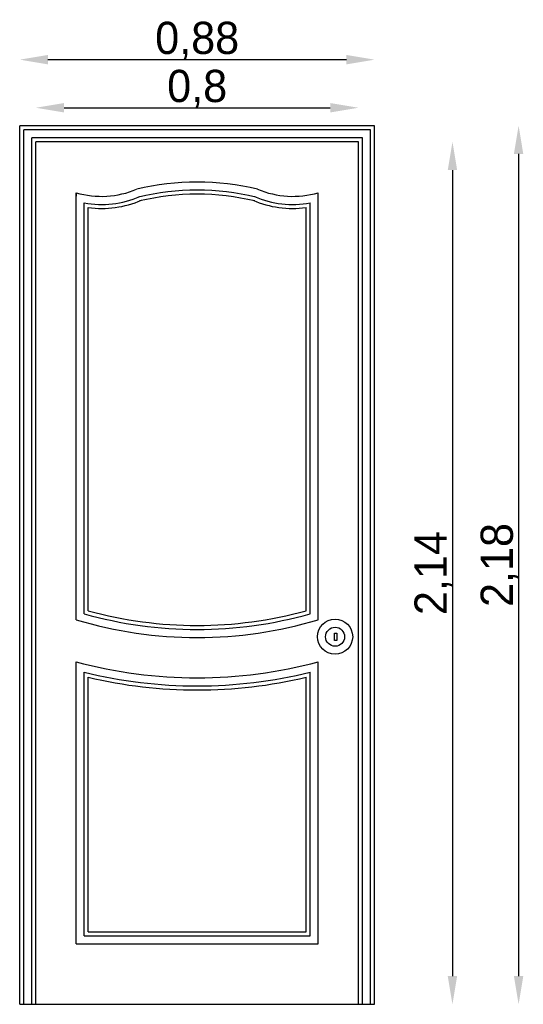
# Model space of a CAD drawing. Header units: millimetres. Extents: x 205.61 to 206.86, y 126.89 to 129.33.
import ezdxf

# ---------------------------------------------------------------- set-up
doc = ezdxf.new("R2010")
doc.units = ezdxf.units.MM
doc.dimstyles.new('ISO-25', dxfattribs={"dimtxt": 2.5, "dimasz": 2.5, "dimexe": 1.25, "dimexo": 0.625, "dimtad": 1, "dimtxsty": 'Standard', "dimcen": 2.5, "dimadec": 0, "dimazin": 0, "dimtfac": 1, "dimtmove": 0, "dimatfit": 3, "dimfxl": 0, "dimarcsym": 0})

# ---------------------------------------------------------------- blocks, each defined once
blk = doc.blocks.new('*D1')
at = {"color": 0, "lineweight": -2}
blk.add_line((205.7173, 129.1099), (206.3773, 129.1099), dxfattribs=at)
at = {"color": 0}
for points in [[(205.7173, 129.1216), (205.7173, 129.0983), (205.6473, 129.1099)], [(206.3773, 129.1216), (206.3773, 129.0983), (206.4473, 129.1099)]]:
    blk.add_solid(points, dxfattribs=at)
at = {"layer": 'Defpoints', "color": 0}
for p in [(206.4473, 129.1099), (205.6473, 129.0254), (206.4473, 129.0254)]:
    blk.add_point(p, dxfattribs=at)
at = {"color": 0, "insert": (206.0473, 129.1566), "char_height": 0.08, "attachment_point": 5}
blk.add_mtext('0,8', dxfattribs=at)
blk = doc.blocks.new('*D2')
at = {"color": 0, "lineweight": -2}
blk.add_line((205.6773, 129.2293), (206.4173, 129.2293), dxfattribs=at)
at = {"color": 0}
for points in [[(205.6773, 129.2409), (205.6773, 129.2176), (205.6073, 129.2293)], [(206.4173, 129.2409), (206.4173, 129.2176), (206.4873, 129.2293)]]:
    blk.add_solid(points, dxfattribs=at)
at = {"layer": 'Defpoints', "color": 0}
for p in [(206.4873, 129.2293), (205.6073, 129.0654), (206.4873, 129.0654)]:
    blk.add_point(p, dxfattribs=at)
at = {"color": 0, "insert": (206.0473, 129.2759), "char_height": 0.08, "attachment_point": 5}
blk.add_mtext('0,88', dxfattribs=at)
blk = doc.blocks.new('*D3')
at = {"color": 0, "lineweight": -2}
blk.add_line((206.6803, 128.9554), (206.6803, 126.9554), dxfattribs=at)
at = {"color": 0}
for points in [[(206.6686, 128.9554), (206.6919, 128.9554), (206.6803, 129.0254)], [(206.6686, 126.9554), (206.6919, 126.9554), (206.6803, 126.8854)]]:
    blk.add_solid(points, dxfattribs=at)
at = {"layer": 'Defpoints', "color": 0}
for p in [(206.4473, 129.0254), (206.4473, 126.8854), (206.6803, 126.8854)]:
    blk.add_point(p, dxfattribs=at)
at = {"color": 0, "insert": (206.6336, 127.9554), "char_height": 0.08, "attachment_point": 5, "rotation": 90}
blk.add_mtext('2,14', dxfattribs=at)
blk = doc.blocks.new('*D4')
at = {"color": 0, "lineweight": -2}
blk.add_line((206.8443, 128.9954), (206.8443, 126.9554), dxfattribs=at)
at = {"color": 0}
for points in [[(206.8326, 128.9954), (206.8559, 128.9954), (206.8443, 129.0654)], [(206.8326, 126.9554), (206.8559, 126.9554), (206.8443, 126.8854)]]:
    blk.add_solid(points, dxfattribs=at)
at = {"layer": 'Defpoints', "color": 0}
for p in [(206.4873, 129.0654), (206.4473, 126.8854), (206.8443, 126.8854)]:
    blk.add_point(p, dxfattribs=at)
at = {"color": 0, "insert": (206.7976, 127.9754), "char_height": 0.08, "attachment_point": 5, "rotation": 90}
blk.add_mtext('2,18', dxfattribs=at)

msp = doc.modelspace()

# ---------------------------------------------------------------- linework, layer by layer
for p, q in [((205.6073, 126.8854), (205.6073, 129.0654)), ((206.4873, 129.0654), (205.6073, 129.0654)), ((206.4873, 126.8854), (206.4873, 129.0654)), ((206.4773, 129.0554), (205.6173, 129.0554)), ((205.6173, 126.8854), (205.6173, 129.0554)), ((206.4773, 126.8854), (206.4773, 129.0554)), ((206.4573, 129.0354), (205.6373, 129.0354)), ((205.6373, 126.8854), (205.6373, 129.0354)), ((205.6473, 126.8854), (205.6473, 129.0254)), ((206.4473, 129.0254), (205.6473, 129.0254)), ((206.4473, 126.8854), (206.4473, 129.0254)), ((206.4573, 126.8854), (206.4573, 129.0354)), ((205.7473, 127.8394), (205.7473, 128.8992)), ((205.7473, 128.8992), (205.7473, 128.8904)), ((206.3473, 127.8394), (206.3473, 128.8992)), ((205.7673, 127.8544), (205.7673, 128.8739)), ((206.3273, 127.8544), (206.3273, 128.8739)), ((205.7773, 127.862), (205.7773, 128.8623)), ((206.3173, 127.862), (206.3173, 128.8623)), ((205.7473, 127.0354), (205.7473, 127.7354)), ((206.3473, 127.0354), (206.3473, 127.7354)), ((205.7673, 127.0554), (205.7673, 127.7096)), ((205.7773, 127.0654), (205.7773, 127.6969)), ((206.3173, 127.0654), (206.3173, 127.6969)), ((206.3273, 127.0554), (206.3273, 127.7096)), ((205.7773, 127.0654), (206.3173, 127.0654)), ((205.7473, 127.0354), (206.3473, 127.0354)), ((205.7673, 127.0554), (206.3273, 127.0554)), ((205.6073, 126.8854), (206.4873, 126.8854))]:
    msp.add_line(p, q)
msp.add_lwpolyline([(206.3878, 127.8064), (206.3938, 127.8064), (206.3938, 127.7884), (206.3878, 127.7884)], close=True)
for radius in [0.0436, 0.0236]:
    msp.add_circle((206.3893, 127.7974), radius)
for centre, radius, start, end in [((206.0473, 128.2738), 0.6516, 76.6911, 103.3089), ((205.8101, 129.112), 0.2219, 253.55, 293.1269), ((206.0473, 128.2738), 0.6316, 76.6911, 103.3089), ((206.0473, 128.2738), 0.6216, 76.6911, 103.3089), ((206.2844, 129.112), 0.2219, 246.8731, 286.45), ((205.8101, 129.112), 0.2419, 259.7996, 293.1269), ((205.8101, 129.112), 0.2519, 262.5093, 293.1269), ((206.2844, 129.112), 0.2519, 246.8731, 277.4907), ((206.2844, 129.112), 0.2419, 246.8731, 280.2004), ((206.0473, 128.8404), 1.025, 254.147, 285.853), ((206.0473, 128.8404), 1.015, 254.573, 285.427), ((206.0473, 128.8404), 1.045, 253.3167, 286.6833), ((206.0473, 128.8404), 1.145, 254.8107, 285.1893), ((206.0473, 128.8404), 1.165, 256.0932, 283.9068), ((206.0473, 128.8404), 1.175, 256.7155, 283.2845)]:
    msp.add_arc(centre, radius, start, end)

# ---------------------------------------------------------------- dimensions: what is measured, and where the dimension line sits
for base, p1, p2, picture, middle in [((206.4873, 129.2293), (205.6073, 129.0654), (206.4873, 129.0654), '*D2', (206.0473, 129.2759)), ((206.4473, 129.1099), (205.6473, 129.0254), (206.4473, 129.0254), '*D1', (206.0473, 129.1566))]:
    dim = msp.add_linear_dim(base=base, p1=p1, p2=p2, dimstyle='ISO-25', override={"dimtxt": 0.08, "dimasz": 0.07, "dimgap": 0, "dimse1": 1, "dimse2": 1})
    dim.commit()
    dim.dimension.update_dxf_attribs({"geometry": picture, "text_midpoint": middle})
for base, p1, picture, middle in [((206.8443, 126.8854), (206.4873, 129.0654), '*D4', (206.7976, 127.9754)), ((206.6803, 126.8854), (206.4473, 129.0254), '*D3', (206.6336, 127.9554))]:
    dim = msp.add_linear_dim(base=base, p1=p1, p2=(206.4473, 126.8854), angle=90, dimstyle='ISO-25', override={"dimtxt": 0.08, "dimasz": 0.07, "dimgap": 0, "dimse1": 1, "dimse2": 1})
    dim.commit()
    dim.dimension.update_dxf_attribs({"geometry": picture, "text_midpoint": middle})

doc.saveas('drawing.dxf')
